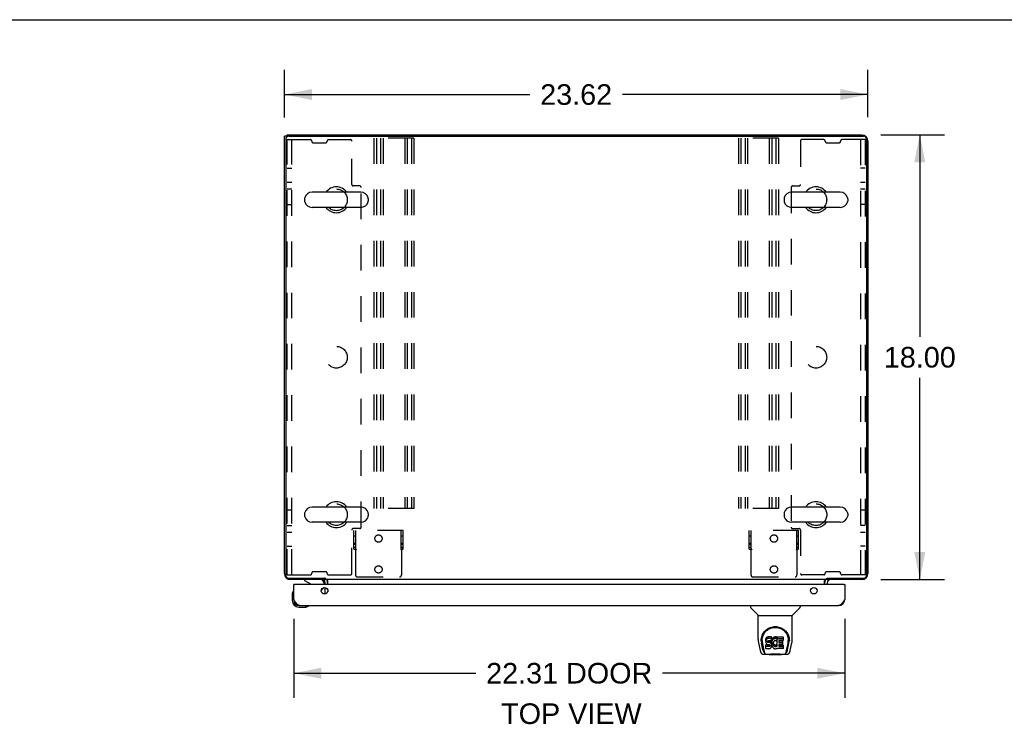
# Model space of a CAD drawing. Header units: inches. Extents: x 0 to 189, y 0 to 122.
# Tile 38 of 44: x 56 to 96, y 94 to 122. Entities that reach past the tile are written whole.
import ezdxf

# ---------------------------------------------------------------- set-up
doc = ezdxf.new("R2010")
doc.units = ezdxf.units.IN
doc.header["$LTSCALE"] = 10.388889
doc.header["$MEASUREMENT"] = 0
doc.linetypes.add('HIDDEN', pattern=[0.2, 0.1, -0.1])
doc.layers.get('0').update_dxf_attribs({"linetype": 'CONTINUOUS'})
for name, color, linetype in [('00-2PC_BODY', 7, 'CONTINUOUS'), ('DEFAULT_2', 8, 'HIDDEN'), ('DIMENSIONS', 7, 'CONTINUOUS')]:
    doc.layers.add(name, color=color, linetype=linetype)
doc.styles.get("Standard").update_dxf_attribs({"font": 'arial.ttf'})
doc.dimstyles.new('DIMSTYLE_1', dxfattribs={"dimtxt": 0.833333, "dimasz": 1.111111, "dimexe": 0.09, "dimexo": 0.07, "dimgap": 0.0375, "dimtad": 0, "dimtih": 1, "dimtoh": 1, "dimzin": 4, "dimdsep": 46, "dimtxsty": 'Standard', "dimblk": '_FILLED', "dimblk1": '_FILLED', "dimblk2": '_FILLED', "dimcen": 0.09, "dimazin": 1, "dimtfac": 1, "dimtdec": 3, "dimtofl": 0, "dimtmove": 0, "dimatfit": 3, "dimldrblk": '_FILLED', "dimfxl": 0, "dimtolj": 1, "dimtzin": 4, "dimarcsym": 0})

# ---------------------------------------------------------------- blocks, each defined once
blk = doc.blocks.new('_FILLED')
at = {"color": 0, "linetype": 'ByBlock'}
blk.add_solid([(0, 0), (-1, 0.2), (-1, -0.2)], dxfattribs=at)
blk = doc.blocks.new('*D1')
at = {"layer": 'DIMENSIONS', "color": 2, "linetype": 'Continuous'}
for p, q in [((67.161, 118.264), (67.161, 120.191)), ((90.783, 118.279), (90.783, 120.191)), ((67.161, 119.191), (77.099, 119.191)), ((90.783, 119.191), (80.845, 119.191))]:
    blk.add_line(p, q, dxfattribs=at)
at = {"layer": 'DIMENSIONS', "color": 2, "linetype": 'Continuous', "xscale": 1.1111111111, "yscale": 1.1111111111, "zscale": 1.1111111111, "rotation": 180}
blk.add_blockref('_FILLED', (67.161, 119.191), dxfattribs=at)
at = {"layer": 'DIMENSIONS', "color": 2, "linetype": 'Continuous', "xscale": 1.1111111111, "yscale": 1.1111111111, "zscale": 1.1111111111}
blk.add_blockref('_FILLED', (90.783, 119.191), dxfattribs=at)
at = {"layer": 'DIMENSIONS', "color": 2, "linetype": 'Continuous', "insert": (78.972, 119.608), "char_height": 0.8333, "width": 2.91202, "attachment_point": 2, "line_spacing_factor": 0.9}
blk.add_mtext('23.62', dxfattribs=at)
blk = doc.blocks.new('*D6')
at = {"layer": '00-2PC_BODY', "color": 2, "linetype": 'Continuous'}
for p, q in [((91.314, 117.553), (93.886, 117.553)), ((92.886, 117.553), (92.886, 109.386)), ((92.886, 99.553), (92.886, 107.719)), ((91.314, 99.553), (93.886, 99.553))]:
    blk.add_line(p, q, dxfattribs=at)
at = {"layer": '00-2PC_BODY', "color": 2, "linetype": 'Continuous', "xscale": 1.1111111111, "yscale": 1.1111111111, "zscale": 1.1111111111}
for p, rotation in [((92.886, 117.553), 90), ((92.886, 99.553), 270)]:
    blk.add_blockref('_FILLED', p, dxfattribs=dict(at, rotation=rotation))
at = {"layer": '00-2PC_BODY', "color": 2, "linetype": 'Continuous', "insert": (92.886, 108.969), "char_height": 0.8333, "width": 2.91202, "attachment_point": 2, "line_spacing_factor": 0.9}
blk.add_mtext('18.00', dxfattribs=at)
blk = doc.blocks.new('*D23')
at = {"layer": 'DIMENSIONS', "color": 2, "linetype": 'Continuous'}
for p, q in [((67.536, 97.963), (67.536, 94.757)), ((89.845, 97.963), (89.845, 94.757)), ((67.536, 95.757), (74.913, 95.757)), ((89.845, 95.757), (82.469, 95.757))]:
    blk.add_line(p, q, dxfattribs=at)
at = {"layer": 'DIMENSIONS', "color": 2, "linetype": 'Continuous', "xscale": 1.1111111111, "yscale": 1.1111111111, "zscale": 1.1111111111, "rotation": 180}
blk.add_blockref('_FILLED', (67.536, 95.757), dxfattribs=at)
at = {"layer": 'DIMENSIONS', "color": 2, "linetype": 'Continuous', "xscale": 1.1111111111, "yscale": 1.1111111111, "zscale": 1.1111111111}
blk.add_blockref('_FILLED', (89.845, 95.757), dxfattribs=at)
at = {"layer": 'DIMENSIONS', "color": 2, "linetype": 'Continuous', "insert": (78.691, 96.174), "char_height": 0.8333, "width": 6.72243, "attachment_point": 2, "line_spacing_factor": 0.9}
blk.add_mtext('22.31 DOOR', dxfattribs=at)

msp = doc.modelspace()

# ---------------------------------------------------------------- linework, layer by layer
at = {"color": 7, "linetype": 'Continuous'}
for p, q in [((0, 122.222), (188.889, 122.222)), ((67.265, 117.501), (67.161, 117.501)), ((67.265, 117.48), (67.265, 117.553)), ((70.252, 115.234), (68.277, 115.234)), ((89.666, 115.234), (87.691, 115.234)), ((67.977, 114.971), (67.977, 114.884)), ((70.552, 114.971), (70.552, 114.884)), ((87.391, 114.971), (87.391, 114.884)), ((89.966, 114.971), (89.966, 114.884)), ((70.252, 114.622), (68.277, 114.622)), ((89.666, 114.622), (87.691, 114.622)), ((70.252, 102.484), (68.277, 102.484)), ((89.666, 102.484), (87.691, 102.484)), ((67.977, 102.221), (67.977, 102.134)), ((70.552, 102.221), (70.552, 102.134)), ((87.391, 102.221), (87.391, 102.134)), ((89.966, 102.221), (89.966, 102.134)), ((70.252, 101.872), (68.277, 101.872)), ((89.666, 101.872), (87.691, 101.872)), ((67.556, 99.349), (67.536, 99.349)), ((67.978, 99.553), (67.978, 99.514)), ((67.978, 99.514), (68.216, 99.376)), ((68.765, 99.349), (68.765, 99.396)), ((68.802, 99.552), (68.768, 99.517)), ((68.807, 99.598), (68.807, 99.553)), ((68.836, 99.587), (68.807, 99.557)), ((89.107, 99.587), (89.137, 99.557)), ((89.137, 99.598), (89.137, 99.553)), ((89.142, 99.552), (89.176, 99.517)), ((89.179, 99.513), (89.179, 99.513)), ((89.825, 99.349), (89.845, 99.349)), ((67.476, 98.954), (67.476, 98.698)), ((67.523, 99.09), (67.523, 99.089)), ((68.655, 99.122), (68.736, 99.202)), ((67.536, 98.741), (67.536, 98.698)), ((67.739, 98.495), (67.782, 98.495)), ((68.124, 98.48), (68.128, 98.481)), ((68.128, 98.481), (68.129, 98.481)), ((86.029, 98.495), (86.029, 98.432)), ((88.037, 98.495), (88.037, 98.432)), ((67.739, 98.435), (67.995, 98.435)), ((68.033, 98.438), (67.995, 98.435)), ((86.338, 98.107), (86.04, 98.404)), ((86.344, 98.101), (87.722, 98.101)), ((86.344, 97.129), (86.344, 98.101)), ((87.722, 97.13), (87.722, 98.101)), ((87.728, 98.107), (88.025, 98.404)), ((86.359, 96.986), (86.424, 96.681)), ((86.469, 97.16), (86.468, 97.097)), ((86.531, 96.709), (86.478, 96.979)), ((86.506, 97.087), (86.506, 97.064)), ((86.515, 96.966), (86.572, 96.673)), ((86.649, 97.133), (86.647, 97.109)), ((86.647, 97.042), (86.647, 97.109)), ((86.649, 97.066), (86.647, 97.042)), ((86.647, 97.042), (86.648, 97.018)), ((86.648, 97.018), (86.652, 96.995)), ((86.654, 97.156), (86.649, 97.133)), ((86.649, 97.066), (86.649, 97.133)), ((86.654, 97.089), (86.649, 97.066)), ((86.649, 96.756), (86.649, 96.898)), ((86.652, 96.995), (86.66, 96.973)), ((86.663, 97.179), (86.654, 97.156)), ((86.654, 97.089), (86.654, 97.156)), ((86.663, 97.112), (86.654, 97.089)), ((86.713, 96.903), (86.654, 96.903)), ((86.654, 96.836), (86.654, 96.903)), ((86.66, 96.973), (86.673, 96.952)), ((86.677, 97.198), (86.663, 97.179)), ((86.663, 97.112), (86.663, 97.179)), ((86.677, 97.131), (86.663, 97.112)), ((86.673, 96.952), (86.689, 96.935)), ((86.685, 97.206), (86.677, 97.198)), ((86.677, 97.131), (86.677, 97.198)), ((86.685, 97.139), (86.677, 97.131)), ((86.695, 97.213), (86.685, 97.206)), ((86.685, 97.139), (86.685, 97.206)), ((86.695, 97.146), (86.685, 97.139)), ((86.689, 96.935), (86.709, 96.922)), ((86.716, 97.222), (86.695, 97.213)), ((86.695, 97.146), (86.695, 97.213)), ((86.716, 97.156), (86.695, 97.146)), ((86.709, 96.922), (86.72, 96.918)), ((86.774, 96.903), (86.713, 96.903)), ((86.713, 96.836), (86.713, 96.903)), ((86.74, 97.23), (86.716, 97.222)), ((86.716, 97.156), (86.716, 97.222)), ((86.74, 97.163), (86.716, 97.156)), ((86.718, 97.03), (86.719, 97.046)), ((86.719, 97.023), (86.718, 97.03)), ((86.719, 97.046), (86.721, 97.061)), ((86.719, 97.023), (86.719, 97.046)), ((86.721, 97.016), (86.719, 97.023)), ((86.72, 96.918), (86.732, 96.916)), ((86.721, 97.061), (86.724, 97.067)), ((86.721, 97.016), (86.721, 97.061)), ((86.725, 97.01), (86.721, 97.016)), ((86.724, 97.067), (86.729, 97.072)), ((86.725, 97.01), (86.725, 97.069)), ((86.732, 97.005), (86.725, 97.01)), ((86.729, 97.072), (86.744, 97.077)), ((86.732, 97.072), (86.731, 97.073)), ((86.746, 97.068), (86.732, 97.072)), ((86.732, 97.005), (86.732, 97.072)), ((86.746, 97.001), (86.732, 97.005)), ((86.732, 96.916), (86.779, 96.915)), ((86.879, 97.23), (86.74, 97.23)), ((86.74, 97.163), (86.74, 97.23)), ((86.879, 97.163), (86.74, 97.163)), ((86.744, 97.077), (86.759, 97.078)), ((86.77, 97.069), (86.746, 97.068)), ((86.746, 97.001), (86.746, 97.068)), ((86.77, 97.002), (86.746, 97.001)), ((86.759, 97.078), (86.872, 97.078)), ((86.794, 97.068), (86.77, 97.069)), ((86.77, 97.002), (86.77, 97.069)), ((86.794, 97.001), (86.77, 97.002)), ((86.789, 96.905), (86.774, 96.903)), ((86.774, 96.837), (86.774, 96.903)), ((86.779, 96.915), (86.787, 96.915)), ((86.787, 96.915), (86.794, 96.912)), ((86.795, 96.908), (86.789, 96.905)), ((86.789, 96.838), (86.789, 96.905)), ((86.817, 97.063), (86.794, 97.068)), ((86.794, 97.001), (86.794, 97.068)), ((86.817, 96.996), (86.794, 97.001)), ((86.794, 96.912), (86.8, 96.908)), ((86.797, 96.91), (86.795, 96.908)), ((86.795, 96.841), (86.795, 96.908)), ((86.8, 96.908), (86.805, 96.902)), ((86.801, 96.846), (86.801, 96.906)), ((86.805, 96.902), (86.811, 96.888)), ((86.81, 96.858), (86.81, 96.89)), ((86.811, 96.888), (86.814, 96.873)), ((86.828, 97.058), (86.817, 97.063)), ((86.817, 96.996), (86.817, 97.063)), ((86.828, 96.991), (86.817, 96.996)), ((86.838, 97.051), (86.828, 97.058)), ((86.828, 96.991), (86.828, 97.058)), ((86.838, 96.984), (86.828, 96.991)), ((86.855, 97.034), (86.838, 97.051)), ((86.838, 96.984), (86.838, 97.051)), ((86.855, 96.967), (86.838, 96.984)), ((86.868, 97.014), (86.855, 97.034)), ((86.855, 96.967), (86.855, 97.034)), ((86.868, 96.947), (86.855, 96.967)), ((86.878, 96.992), (86.868, 97.014)), ((86.868, 96.947), (86.868, 97.014)), ((86.878, 96.925), (86.868, 96.947)), ((86.872, 97.078), (86.877, 97.078)), ((86.877, 97.078), (86.879, 97.084)), ((86.879, 96.988), (86.878, 96.992)), ((86.878, 96.925), (86.878, 96.992)), ((86.884, 96.902), (86.878, 96.925)), ((86.881, 97.187), (86.879, 97.23)), ((86.879, 97.163), (86.879, 97.23)), ((86.881, 97.12), (86.879, 97.163)), ((86.879, 97.084), (86.88, 97.096)), ((86.884, 97.066), (86.879, 97.021)), ((86.879, 96.955), (86.879, 97.021)), ((86.884, 96.999), (86.879, 96.955)), ((86.879, 96.955), (86.88, 96.932)), ((86.88, 97.096), (86.881, 97.12)), ((86.88, 96.932), (86.883, 96.91)), ((86.881, 97.12), (86.881, 97.187)), ((86.883, 96.91), (86.888, 96.888)), ((86.888, 97.088), (86.884, 97.066)), ((86.884, 96.999), (86.884, 97.066)), ((86.888, 97.021), (86.884, 96.999)), ((86.884, 96.902), (86.884, 96.905)), ((86.887, 96.878), (86.884, 96.902)), ((86.887, 96.878), (86.887, 96.893)), ((86.894, 97.109), (86.888, 97.088)), ((86.888, 97.021), (86.888, 97.088)), ((86.894, 97.042), (86.888, 97.021)), ((86.888, 96.888), (86.895, 96.867)), ((86.902, 97.13), (86.894, 97.109)), ((86.894, 97.042), (86.894, 97.109)), ((86.902, 97.063), (86.894, 97.042)), ((86.913, 97.149), (86.902, 97.13)), ((86.902, 97.063), (86.902, 97.13)), ((86.913, 97.082), (86.902, 97.063)), ((86.926, 97.167), (86.913, 97.149)), ((86.913, 97.082), (86.913, 97.149)), ((86.926, 97.101), (86.913, 97.082)), ((86.941, 97.184), (86.926, 97.167)), ((86.926, 97.101), (86.926, 97.167)), ((86.941, 97.117), (86.926, 97.101)), ((86.957, 97.199), (86.941, 97.184)), ((86.941, 97.117), (86.941, 97.184)), ((86.957, 97.133), (86.941, 97.117)), ((86.949, 96.97), (86.948, 96.943)), ((86.948, 96.943), (86.95, 96.93)), ((86.952, 96.997), (86.949, 96.97)), ((86.95, 96.93), (86.95, 96.975)), ((86.95, 96.93), (86.953, 96.917)), ((86.951, 96.99), (86.953, 96.984)), ((86.956, 97.01), (86.952, 96.997)), ((86.953, 96.984), (86.963, 96.959)), ((86.953, 96.917), (86.953, 96.984)), ((86.953, 96.917), (86.963, 96.892)), ((86.962, 97.022), (86.956, 97.01)), ((86.975, 97.212), (86.957, 97.199)), ((86.957, 97.133), (86.957, 97.199)), ((86.975, 97.146), (86.957, 97.133)), ((86.976, 97.045), (86.962, 97.022)), ((86.963, 96.959), (86.976, 96.936)), ((86.963, 96.892), (86.963, 96.959)), ((86.963, 96.892), (86.976, 96.869)), ((86.996, 97.221), (86.975, 97.212)), ((86.975, 97.146), (86.975, 97.212)), ((86.996, 97.154), (86.975, 97.146)), ((86.984, 97.055), (86.976, 97.045)), ((86.976, 96.936), (86.985, 96.926)), ((86.976, 96.869), (86.976, 96.936)), ((86.995, 97.063), (86.984, 97.055)), ((86.985, 96.926), (86.995, 96.917)), ((86.985, 96.859), (86.985, 96.926)), ((87.02, 97.073), (86.995, 97.063)), ((86.995, 96.917), (87.006, 96.91)), ((86.995, 96.85), (86.995, 96.917)), ((87.017, 97.226), (86.996, 97.221)), ((86.996, 97.154), (86.996, 97.221)), ((87.017, 97.159), (86.996, 97.154)), ((87.006, 96.91), (87.019, 96.905)), ((87.006, 96.843), (87.006, 96.91)), ((87.04, 97.228), (87.017, 97.226)), ((87.017, 97.159), (87.017, 97.226)), ((87.04, 97.162), (87.017, 97.159)), ((87.019, 96.905), (87.032, 96.903)), ((87.019, 96.838), (87.019, 96.905)), ((87.033, 97.076), (87.02, 97.073)), ((87.032, 96.903), (87.045, 96.902)), ((87.032, 96.836), (87.032, 96.903)), ((87.046, 97.076), (87.033, 97.076)), ((87.04, 97.228), (87.062, 97.228)), ((87.04, 97.162), (87.04, 97.228)), ((87.062, 97.161), (87.04, 97.162)), ((87.045, 96.902), (87.058, 96.904)), ((87.045, 96.835), (87.045, 96.902)), ((87.059, 97.073), (87.046, 97.076)), ((87.058, 96.904), (87.071, 96.908)), ((87.058, 96.837), (87.058, 96.904)), ((87.072, 97.068), (87.059, 97.073)), ((87.073, 97.226), (87.062, 97.228)), ((87.062, 97.161), (87.062, 97.228)), ((87.073, 97.159), (87.062, 97.161)), ((87.071, 96.908), (87.083, 96.914)), ((87.071, 96.841), (87.071, 96.908)), ((87.084, 97.223), (87.073, 97.226)), ((87.073, 97.159), (87.073, 97.226)), ((87.084, 97.156), (87.073, 97.159)), ((87.104, 97.139), (87.078, 97.071)), ((87.083, 96.914), (87.094, 96.921)), ((87.083, 96.847), (87.083, 96.914)), ((87.102, 97.211), (87.084, 97.223)), ((87.084, 97.156), (87.084, 97.223)), ((87.102, 97.144), (87.084, 97.156)), ((87.094, 96.921), (87.094, 96.854)), ((87.101, 96.92), (87.113, 96.903)), ((87.102, 97.211), (87.102, 97.144)), ((87.104, 97.207), (87.104, 97.14)), ((87.113, 97.228), (87.349, 97.228)), ((87.113, 96.836), (87.113, 97.228)), ((87.113, 97.161), (87.349, 97.161)), ((87.183, 97.073), (87.183, 97.006)), ((87.184, 96.915), (87.184, 96.837)), ((87.349, 97.078), (87.187, 97.078)), ((87.187, 97.068), (87.319, 97.068)), ((87.187, 97.001), (87.319, 97.001)), ((87.319, 96.919), (87.189, 96.919)), ((87.189, 96.899), (87.35, 96.899)), ((87.323, 97.064), (87.323, 96.924)), ((87.354, 97.223), (87.354, 97.082)), ((87.355, 96.895), (87.355, 96.756)), ((87.493, 96.673), (87.55, 96.963)), ((87.535, 96.709), (87.587, 96.979)), ((87.55, 96.963), (87.551, 96.967)), ((87.597, 97.16), (87.598, 97.097)), ((87.604, 97.087), (87.604, 97.087)), ((87.604, 97.074), (87.604, 97.075)), ((87.642, 96.681), (87.707, 96.986)), ((86.424, 96.681), (86.424, 96.681)), ((86.548, 96.526), (86.775, 96.526)), ((86.59, 96.605), (86.583, 96.605)), ((86.589, 96.609), (86.592, 96.599)), ((86.592, 96.599), (86.592, 96.599)), ((86.635, 96.526), (86.629, 96.526)), ((86.635, 96.526), (86.633, 96.526)), ((86.713, 96.836), (86.654, 96.836)), ((86.654, 96.752), (86.798, 96.752)), ((86.774, 96.837), (86.713, 96.836)), ((86.749, 96.526), (86.77, 96.527)), ((86.749, 96.526), (86.772, 96.527)), ((86.789, 96.838), (86.774, 96.837)), ((86.795, 96.507), (86.774, 96.527)), ((86.795, 96.841), (86.789, 96.838)), ((86.801, 96.846), (86.795, 96.841)), ((87.271, 96.507), (86.795, 96.507)), ((86.798, 96.752), (86.81, 96.753)), ((86.81, 96.858), (86.801, 96.846)), ((86.813, 96.865), (86.81, 96.858)), ((86.81, 96.753), (86.821, 96.757)), ((86.813, 96.865), (86.813, 96.878)), ((86.814, 96.873), (86.813, 96.865)), ((86.821, 96.757), (86.841, 96.771)), ((86.841, 96.771), (86.858, 96.788)), ((86.858, 96.788), (86.865, 96.798)), ((86.865, 96.798), (86.87, 96.809)), ((86.87, 96.809), (86.879, 96.831)), ((86.879, 96.831), (86.885, 96.854)), ((86.885, 96.854), (86.887, 96.878)), ((86.895, 96.867), (86.916, 96.828)), ((86.916, 96.828), (86.929, 96.81)), ((86.929, 96.81), (86.943, 96.793)), ((86.943, 96.793), (86.96, 96.778)), ((86.96, 96.778), (86.977, 96.764)), ((86.976, 96.869), (86.985, 96.859)), ((86.977, 96.764), (86.987, 96.759)), ((86.985, 96.859), (86.995, 96.85)), ((86.987, 96.759), (86.998, 96.755)), ((86.995, 96.85), (87.006, 96.843)), ((86.998, 96.755), (87.019, 96.75)), ((87.006, 96.843), (87.019, 96.838)), ((87.019, 96.838), (87.032, 96.836)), ((87.019, 96.75), (87.041, 96.747)), ((87.032, 96.836), (87.045, 96.835)), ((87.041, 96.747), (87.064, 96.75)), ((87.045, 96.835), (87.058, 96.837)), ((87.058, 96.837), (87.071, 96.841)), ((87.064, 96.75), (87.085, 96.757)), ((87.071, 96.841), (87.083, 96.847)), ((87.083, 96.847), (87.094, 96.854)), ((87.085, 96.757), (87.104, 96.769)), ((87.101, 96.853), (87.113, 96.836)), ((87.115, 96.769), (87.104, 96.769)), ((87.104, 96.769), (87.104, 96.769)), ((87.115, 96.756), (87.115, 96.769)), ((87.35, 96.752), (87.119, 96.752)), ((87.189, 96.833), (87.35, 96.833)), ((87.271, 96.507), (87.292, 96.527)), ((87.291, 96.526), (87.518, 96.526)), ((87.432, 96.526), (87.431, 96.526)), ((87.474, 96.599), (87.477, 96.609)), ((87.474, 96.599), (87.474, 96.599)), ((87.483, 96.605), (87.476, 96.605))]:
    msp.add_line(p, q, dxfattribs=at)
at = {"color": 3, "linetype": 'Continuous'}
for p, q in [((67.161, 99.799), (67.161, 117.501)), ((67.213, 117.381), (67.213, 99.725)), ((67.265, 117.553), (90.536, 117.553)), ((67.333, 117.501), (90.611, 117.501)), ((90.731, 117.381), (90.731, 99.725)), ((90.783, 117.306), (90.783, 99.799)), ((67.333, 99.605), (68.788, 99.605)), ((68.807, 99.553), (67.407, 99.553)), ((67.536, 98.741), (67.536, 99.349)), ((89.825, 99.349), (67.556, 99.349)), ((68.765, 99.513), (68.766, 99.514)), ((68.766, 99.515), (68.771, 99.522)), ((68.766, 99.514), (68.766, 99.515)), ((68.771, 99.522), (68.772, 99.523)), ((68.807, 99.349), (68.807, 99.41)), ((68.838, 99.553), (68.838, 99.585)), ((89.106, 99.553), (68.838, 99.553)), ((68.911, 99.349), (68.911, 99.512)), ((89.033, 99.349), (89.033, 99.512)), ((89.106, 99.553), (89.106, 99.585)), ((90.536, 99.553), (89.137, 99.553)), ((89.137, 99.41), (89.137, 99.349)), ((89.156, 99.605), (90.611, 99.605)), ((89.173, 99.522), (89.171, 99.523)), ((89.177, 99.515), (89.173, 99.522)), ((89.178, 99.514), (89.177, 99.515)), ((89.179, 99.513), (89.178, 99.514)), ((89.845, 99.349), (89.845, 98.741)), ((68.807, 98.967), (68.807, 99.23)), ((68.911, 99.144), (68.911, 99.054)), ((67.782, 98.495), (89.599, 98.495))]:
    msp.add_line(p, q, dxfattribs=at)
for points in [[(68.764, 99.512), (68.764, 99.512), (68.764, 99.513), (68.765, 99.513), (68.765, 99.513)], [(68.772, 99.523), (68.774, 99.525), (68.776, 99.528), (68.777, 99.53), (68.779, 99.532)], [(68.779, 99.532), (68.781, 99.535), (68.783, 99.537), (68.786, 99.539), (68.788, 99.542), (68.79, 99.544), (68.793, 99.546), (68.795, 99.548), (68.797, 99.549), (68.8, 99.551), (68.802, 99.552), (68.804, 99.552), (68.805, 99.553), (68.807, 99.553)], [(68.82, 99.596), (68.819, 99.596), (68.818, 99.597), (68.817, 99.597), (68.816, 99.597), (68.815, 99.597), (68.814, 99.597), (68.812, 99.597), (68.811, 99.598), (68.809, 99.598), (68.807, 99.598), (68.806, 99.599), (68.804, 99.599), (68.802, 99.6), (68.801, 99.6), (68.799, 99.601), (68.797, 99.601), (68.795, 99.602), (68.793, 99.603), (68.79, 99.604), (68.788, 99.605)], [(68.838, 99.585), (68.837, 99.586), (68.836, 99.588), (68.834, 99.589), (68.833, 99.59), (68.832, 99.592), (68.831, 99.593), (68.83, 99.593), (68.829, 99.594), (68.828, 99.595), (68.827, 99.595), (68.826, 99.596), (68.825, 99.596), (68.825, 99.596), (68.824, 99.596), (68.823, 99.596), (68.822, 99.596), (68.82, 99.596)], [(68.885, 99.538), (68.884, 99.54), (68.883, 99.542), (68.882, 99.543), (68.881, 99.545), (68.88, 99.547), (68.879, 99.548), (68.877, 99.55), (68.876, 99.551), (68.875, 99.552), (68.874, 99.552), (68.872, 99.553), (68.871, 99.553), (68.87, 99.553)], [(68.911, 99.512), (68.909, 99.512), (68.908, 99.512), (68.906, 99.513), (68.905, 99.513), (68.903, 99.514), (68.902, 99.514), (68.901, 99.515), (68.9, 99.516), (68.898, 99.517), (68.897, 99.518), (68.896, 99.519), (68.895, 99.521), (68.893, 99.522), (68.892, 99.524), (68.891, 99.526), (68.89, 99.527), (68.889, 99.529), (68.888, 99.531), (68.887, 99.533), (68.885, 99.538)], [(89.033, 99.512), (89.035, 99.512), (89.036, 99.512), (89.038, 99.513), (89.039, 99.513), (89.04, 99.514), (89.042, 99.514), (89.043, 99.515), (89.044, 99.516), (89.045, 99.517), (89.047, 99.518), (89.048, 99.519), (89.049, 99.521), (89.05, 99.522), (89.052, 99.524), (89.053, 99.526), (89.054, 99.527), (89.055, 99.529), (89.056, 99.531), (89.057, 99.533)], [(89.057, 99.533), (89.059, 99.538), (89.06, 99.54), (89.061, 99.542), (89.062, 99.543), (89.063, 99.545), (89.064, 99.547), (89.065, 99.548), (89.066, 99.55), (89.068, 99.551), (89.069, 99.552), (89.07, 99.552), (89.071, 99.553), (89.073, 99.553), (89.074, 99.553)], [(89.106, 99.585), (89.107, 99.586), (89.108, 99.588), (89.109, 99.589), (89.111, 99.59), (89.112, 99.592), (89.113, 99.593), (89.114, 99.593), (89.115, 99.594), (89.116, 99.595), (89.117, 99.595), (89.118, 99.596), (89.118, 99.596), (89.119, 99.596), (89.12, 99.596), (89.121, 99.596), (89.122, 99.596)], [(89.122, 99.596), (89.124, 99.596), (89.124, 99.596), (89.125, 99.597), (89.126, 99.597), (89.128, 99.597), (89.129, 99.597), (89.13, 99.597), (89.132, 99.597), (89.133, 99.598), (89.135, 99.598), (89.136, 99.598), (89.138, 99.599), (89.14, 99.599), (89.141, 99.6), (89.143, 99.6), (89.145, 99.601), (89.147, 99.601), (89.149, 99.602), (89.151, 99.603), (89.153, 99.604), (89.156, 99.605)], [(89.165, 99.532), (89.163, 99.535), (89.16, 99.537), (89.158, 99.539), (89.156, 99.542), (89.154, 99.544), (89.151, 99.546), (89.149, 99.548), (89.146, 99.549), (89.144, 99.551), (89.142, 99.552), (89.14, 99.552), (89.138, 99.553), (89.137, 99.553)], [(89.171, 99.523), (89.17, 99.525), (89.168, 99.528), (89.166, 99.53), (89.165, 99.532)], [(89.18, 99.512), (89.18, 99.512), (89.18, 99.513), (89.179, 99.513), (89.179, 99.513)], [(67.782, 98.495), (67.772, 98.495), (67.762, 98.497), (67.752, 98.499), (67.741, 98.503), (67.731, 98.508), (67.721, 98.514), (67.711, 98.52), (67.7, 98.528), (67.69, 98.536), (67.68, 98.546), (67.669, 98.556), (67.659, 98.567), (67.649, 98.579), (67.639, 98.591), (67.628, 98.604), (67.618, 98.618), (67.608, 98.632), (67.598, 98.647), (67.587, 98.662), (67.577, 98.677), (67.567, 98.693), (67.556, 98.709), (67.546, 98.725), (67.536, 98.741)], [(89.845, 98.741), (89.835, 98.725), (89.825, 98.709), (89.815, 98.693), (89.804, 98.677), (89.794, 98.662), (89.784, 98.647), (89.774, 98.632), (89.763, 98.618), (89.753, 98.604), (89.743, 98.591), (89.732, 98.579), (89.722, 98.567), (89.712, 98.556), (89.702, 98.546), (89.691, 98.536), (89.681, 98.528), (89.671, 98.52), (89.661, 98.514), (89.65, 98.508), (89.64, 98.503), (89.63, 98.499), (89.619, 98.497), (89.609, 98.495), (89.599, 98.495)]]:
    msp.add_lwpolyline(points, dxfattribs=at)
at = {"color": 7, "linetype": 'Continuous'}
for points in [[(67.523, 99.089), (67.522, 99.088), (67.522, 99.087), (67.521, 99.083)], [(68.129, 98.481), (68.131, 98.481), (68.131, 98.481)], [(86.462, 97.087), (86.465, 97.13), (86.472, 97.182), (86.484, 97.231), (86.499, 97.277), (86.518, 97.32), (86.539, 97.361), (86.564, 97.399), (86.591, 97.435), (86.62, 97.469), (86.652, 97.499), (86.687, 97.528), (86.723, 97.554), (86.762, 97.577), (86.803, 97.597), (86.846, 97.614), (86.891, 97.627), (86.937, 97.637), (86.984, 97.643), (87.031, 97.645), (87.078, 97.643), (87.125, 97.637), (87.171, 97.628), (87.216, 97.615), (87.259, 97.598), (87.3, 97.579), (87.339, 97.556), (87.376, 97.53), (87.41, 97.502), (87.443, 97.471), (87.473, 97.438), (87.5, 97.403), (87.524, 97.364), (87.546, 97.324), (87.565, 97.281), (87.581, 97.235), (87.593, 97.186), (87.601, 97.135), (87.604, 97.087)], [(86.506, 97.087), (86.506, 97.107), (86.508, 97.132), (86.51, 97.156), (86.514, 97.18), (86.519, 97.203), (86.525, 97.226), (86.531, 97.249), (86.539, 97.271), (86.548, 97.293), (86.557, 97.314), (86.567, 97.334), (86.578, 97.354), (86.59, 97.372), (86.602, 97.39), (86.615, 97.408), (86.628, 97.424), (86.641, 97.44), (86.656, 97.455), (86.67, 97.469), (86.685, 97.483), (86.7, 97.495), (86.715, 97.507), (86.73, 97.519), (86.746, 97.529), (86.762, 97.539), (86.777, 97.548), (86.793, 97.557)], [(86.793, 97.557), (86.809, 97.564), (86.825, 97.572), (86.841, 97.578), (86.857, 97.584), (86.873, 97.589), (86.889, 97.594), (86.905, 97.598), (86.921, 97.602), (86.937, 97.605), (86.953, 97.608), (86.968, 97.61), (86.984, 97.612), (87, 97.613), (87.016, 97.614), (87.032, 97.614), (87.048, 97.614), (87.064, 97.613), (87.08, 97.612), (87.096, 97.61), (87.112, 97.608), (87.128, 97.606), (87.144, 97.602), (87.16, 97.599), (87.176, 97.595), (87.192, 97.59), (87.208, 97.584), (87.224, 97.578), (87.24, 97.572), (87.256, 97.565)], [(87.256, 97.565), (87.272, 97.557), (87.288, 97.549), (87.303, 97.539), (87.319, 97.53), (87.335, 97.519), (87.35, 97.508), (87.365, 97.496), (87.38, 97.483), (87.395, 97.47), (87.41, 97.456), (87.424, 97.441), (87.438, 97.425), (87.451, 97.408), (87.464, 97.391), (87.476, 97.373), (87.487, 97.354), (87.498, 97.334), (87.509, 97.314), (87.518, 97.293), (87.527, 97.271), (87.534, 97.249), (87.541, 97.227), (87.547, 97.203), (87.552, 97.18), (87.555, 97.156), (87.558, 97.132), (87.559, 97.108), (87.56, 97.087)], [(86.344, 97.129), (86.344, 97.102), (86.347, 97.06), (86.353, 97.018), (86.359, 96.986)], [(86.462, 97.074), (86.462, 97.079), (86.462, 97.087)], [(86.506, 97.064), (86.506, 97.048), (86.508, 97.02), (86.511, 96.991), (86.515, 96.966)], [(86.654, 96.903), (86.653, 96.903), (86.653, 96.902), (86.652, 96.902), (86.652, 96.902), (86.652, 96.902), (86.651, 96.902), (86.651, 96.901), (86.65, 96.901), (86.65, 96.901), (86.65, 96.9), (86.65, 96.9), (86.649, 96.899), (86.649, 96.899), (86.649, 96.898)], [(87.551, 96.967), (87.551, 96.97), (87.552, 96.973), (87.552, 96.976), (87.553, 96.979), (87.553, 96.982), (87.554, 96.986), (87.554, 96.989), (87.555, 96.993), (87.555, 96.996), (87.556, 97), (87.556, 97.004), (87.557, 97.007), (87.557, 97.011), (87.558, 97.015), (87.558, 97.02), (87.558, 97.024), (87.559, 97.028), (87.559, 97.033), (87.559, 97.037), (87.559, 97.042), (87.56, 97.047), (87.56, 97.052), (87.56, 97.057), (87.56, 97.062), (87.56, 97.087)], [(87.604, 97.087), (87.604, 97.08), (87.604, 97.075)], [(87.707, 96.986), (87.713, 97.017), (87.718, 97.06), (87.721, 97.102), (87.722, 97.13)], [(86.424, 96.681), (86.427, 96.666), (86.433, 96.645), (86.439, 96.626), (86.445, 96.61), (86.452, 96.595), (86.459, 96.582), (86.467, 96.57), (86.477, 96.558), (86.488, 96.548), (86.5, 96.54), (86.514, 96.533), (86.529, 96.528), (86.544, 96.526), (86.548, 96.526)], [(86.572, 96.673), (86.575, 96.662), (86.578, 96.648), (86.581, 96.635), (86.585, 96.622), (86.589, 96.609)], [(86.592, 96.599), (86.597, 96.586), (86.604, 96.574), (86.61, 96.563), (86.617, 96.554), (86.624, 96.546), (86.632, 96.539), (86.641, 96.533), (86.651, 96.529), (86.661, 96.527), (86.669, 96.526)], [(86.654, 96.836), (86.653, 96.836), (86.653, 96.836), (86.652, 96.836), (86.652, 96.835), (86.652, 96.835), (86.651, 96.835), (86.651, 96.835), (86.65, 96.834), (86.65, 96.834), (86.65, 96.833), (86.65, 96.833), (86.649, 96.832), (86.649, 96.832), (86.649, 96.831)], [(86.77, 96.527), (86.792, 96.528), (86.815, 96.531), (86.84, 96.533), (86.866, 96.536), (86.893, 96.539), (86.92, 96.542), (86.948, 96.544), (86.977, 96.546), (87.006, 96.547), (87.036, 96.547), (87.065, 96.547), (87.094, 96.545), (87.122, 96.544), (87.15, 96.541), (87.177, 96.539), (87.203, 96.536), (87.228, 96.533), (87.252, 96.53), (87.275, 96.528)], [(86.772, 96.527), (86.798, 96.528), (86.826, 96.531), (86.854, 96.534), (86.883, 96.537), (86.912, 96.539), (86.941, 96.542), (86.971, 96.544), (87.002, 96.545), (87.032, 96.545), (87.063, 96.545), (87.093, 96.544), (87.124, 96.542), (87.153, 96.54), (87.183, 96.537), (87.211, 96.534), (87.24, 96.531), (87.267, 96.529)], [(87.267, 96.529), (87.294, 96.527), (87.316, 96.526)], [(87.275, 96.528), (87.296, 96.527), (87.316, 96.526)], [(87.397, 96.526), (87.405, 96.527), (87.415, 96.529), (87.425, 96.533), (87.434, 96.539), (87.442, 96.546), (87.449, 96.554), (87.456, 96.563), (87.462, 96.574), (87.468, 96.586), (87.474, 96.599)], [(87.477, 96.609), (87.481, 96.622), (87.485, 96.635), (87.488, 96.648), (87.491, 96.662), (87.493, 96.673)], [(87.518, 96.526), (87.532, 96.527), (87.546, 96.531), (87.558, 96.536), (87.57, 96.542), (87.58, 96.55), (87.59, 96.559), (87.598, 96.569), (87.605, 96.58), (87.612, 96.591), (87.618, 96.604), (87.624, 96.618), (87.629, 96.633), (87.634, 96.65), (87.639, 96.669), (87.642, 96.681)]]:
    msp.add_lwpolyline(points, dxfattribs=at)
at = {"color": 3, "linetype": 'Continuous'}
for centre in [(68.786, 99.099), (88.595, 99.099)]:
    msp.add_circle(centre, 0.133, dxfattribs=at)
for centre, radius, start, end in [((67.333, 117.381), 0.12, 90, 180), ((90.536, 117.306), 0.246, 0, 90), ((90.611, 117.381), 0.12, 0, 90), ((67.407, 99.799), 0.246, 180, 270), ((67.333, 99.725), 0.12, 180, 270), ((90.536, 99.799), 0.246, 270, 360), ((90.611, 99.725), 0.12, 270, 360), ((67.556, 99.329), 0.02, 90, 180), ((68.664, 99.41), 0.142, 0, 90), ((89.279, 99.41), 0.142, 90, 180), ((89.825, 99.329), 0.02, 0, 90), ((67.782, 98.741), 0.246, 180, 270), ((89.599, 98.741), 0.246, 270, 360)]:
    msp.add_arc(centre, radius, start, end, dxfattribs=at)
at = {"color": 7, "linetype": 'Continuous'}
for centre, radius, start, end in [((68.277, 114.928), 0.306, 90, 164.3697), ((69.265, 114.928), 0.523, 35.8102, 144.1898), ((70.252, 114.928), 0.306, 15.6303, 90), ((87.691, 114.928), 0.306, 90, 164.3697), ((88.679, 114.928), 0.523, 35.8102, 144.1898), ((89.666, 114.928), 0.306, 15.6303, 90), ((68.121, 114.971), 0.144, 164.3697, 180), ((68.121, 114.884), 0.144, 180, 195.6303), ((68.277, 114.928), 0.306, 195.6303, 270), ((70.252, 114.928), 0.306, 270, 344.3697), ((70.409, 114.971), 0.144, 0, 15.6303), ((70.409, 114.884), 0.144, 344.3697, 360), ((87.535, 114.971), 0.144, 164.3697, 180), ((87.535, 114.884), 0.144, 180, 195.6303), ((87.691, 114.928), 0.306, 195.6303, 270), ((89.666, 114.928), 0.306, 270, 344.3697), ((89.823, 114.971), 0.144, 0, 15.6303), ((89.823, 114.884), 0.144, 344.3697, 360), ((69.265, 114.928), 0.523, 215.8091, 324.1909), ((88.679, 114.928), 0.523, 215.8091, 324.1909), ((68.277, 102.178), 0.306, 90, 164.3697), ((69.265, 102.178), 0.523, 35.8102, 144.1898), ((70.252, 102.178), 0.306, 15.6303, 90), ((87.691, 102.178), 0.306, 90, 164.3697), ((88.679, 102.178), 0.523, 35.8102, 144.1898), ((89.666, 102.178), 0.306, 15.6303, 90), ((68.121, 102.221), 0.144, 164.3697, 180), ((68.121, 102.134), 0.144, 180, 195.6303), ((68.277, 102.178), 0.306, 195.6303, 270), ((70.252, 102.178), 0.306, 270, 344.3697), ((70.409, 102.221), 0.144, 0, 15.6303), ((70.409, 102.134), 0.144, 344.3697, 360), ((87.535, 102.221), 0.144, 164.3697, 180), ((87.535, 102.134), 0.144, 180, 195.6303), ((87.691, 102.178), 0.306, 195.6303, 270), ((89.666, 102.178), 0.306, 270, 344.3697), ((89.823, 102.221), 0.144, 0, 15.6303), ((89.823, 102.134), 0.144, 344.3697, 360), ((69.265, 102.178), 0.523, 215.8091, 324.1909), ((88.679, 102.178), 0.523, 215.8091, 324.1909), ((68.166, 99.289), 0.1, 36.5468, 59.908), ((68.608, 99.396), 0.157, 0, 90), ((68.664, 99.41), 0.246, 0, 35.3266), ((89.279, 99.41), 0.246, 144.6734, 180), ((67.726, 98.954), 0.25, 149.1101, 180), ((67.524, 99.075), 0.015, 96.3796, 149.1101), ((67.521, 99.075), 0.015, 0, 83.6204), ((68.665, 99.273), 0.1, 315, 332.9825), ((67.739, 98.698), 0.263, 180, 270), ((67.739, 98.698), 0.203, 180, 270), ((68.116, 98.48), 0.015, 6.3796, 90), ((68.116, 98.483), 0.015, 300.8899, 353.6204), ((67.995, 98.685), 0.25, 270, 300.8899), ((86.068, 98.432), 0.0394, 180, 225), ((86.352, 98.121), 0.0197, 225, 270), ((87.714, 98.121), 0.0197, 270, 315), ((87.997, 98.432), 0.0394, 315, 360)]:
    msp.add_arc(centre, radius, start, end, dxfattribs=at)
for centre, major_axis, ratio, start_param, end_param in [((87.033, 97.087), (0, 0.565), 0.999848, 1.129542, 1.76365), ((87.033, 97.087), (0, 0.565), 0.999848, 4.519536, 5.157611), ((87.074, 97.072), (0.00448, 0), 1, -1.986921, -0.366491), ((87.097, 96.918), (0.00448, 0), 1, 1.570796, 2.222579), ((87.097, 96.918), (0, 0.00448), 1, -0.975826, 0), ((87.1, 97.207), (0.00448, 0), 1, 0.003891, 0.905353), ((87.1, 97.14), (0, 0.00448), 1, 4.345898, 5.617742), ((87.187, 97.073), (0, 0.00448), 1, 0, 1.570796), ((87.187, 97.072), (0, 0.00448), 1, -4.712389, -3.141593), ((87.187, 97.006), (0, 0.00448), 1, -4.712389, -3.141593), ((87.189, 96.915), (0, 0.00448), 1, 0, 1.570796), ((87.189, 96.904), (0, 0.00448), 1, -4.712389, -3.141593), ((87.319, 97.064), (0.00448, 0), 1, 0, 1.570796), ((87.319, 96.997), (0, 0.00448), 1, -1.570796, 0), ((87.319, 96.924), (0, 0.00448), 1, -3.141593, -1.570796), ((87.349, 97.223), (0, 0.00448), 1, -1.570796, 0), ((87.349, 97.156), (0, 0.00448), 1, -1.570796, 0), ((87.349, 97.082), (0, 0.00448), 1, -3.141593, -1.570796), ((87.35, 96.895), (0, 0.00448), 1, -1.570796, 0), ((86.589, 96.959), (0.007, 0.354), 0.213027, -3.923008, -3.13761), ((86.654, 96.756), (0, 0.00483), 1, 1.570796, 3.141593), ((87.097, 96.851), (0.00448, 0), 1, 1.570796, 2.222579), ((87.097, 96.851), (0, 0.00448), 1, -0.975826, 0), ((87.119, 96.756), (0, 0.00448), 1, -4.712389, -3.141593), ((87.189, 96.837), (0, 0.00448), 1, -4.712389, -3.141593), ((87.35, 96.828), (0, 0.00448), 1, -1.570796, 0), ((87.35, 96.756), (0, 0.00448), 1, -3.141593, -1.570796), ((87.477, 96.959), (-0.007, 0.354), 0.213027, -3.145575, -2.360177)]:
    msp.add_ellipse(centre, major_axis=major_axis, ratio=ratio, start_param=start_param, end_param=end_param, dxfattribs=at)
at = {"layer": 'DEFAULT_2', "color": 8, "linetype": 'HIDDEN'}
for p, q in [((67.265, 99.74), (67.265, 117.365)), ((67.265, 117.365), (68.206, 117.365)), ((67.453, 99.74), (67.453, 117.365)), ((68.265, 117.306), (68.265, 117.299)), ((68.324, 117.24), (68.831, 117.24)), ((68.89, 117.306), (68.89, 117.299)), ((68.949, 117.365), (69.831, 117.365)), ((69.89, 115.549), (69.89, 117.306)), ((70.778, 117.428), (70.778, 102.428)), ((72.403, 117.428), (70.778, 117.428)), ((70.882, 117.428), (70.882, 102.428)), ((71.049, 117.428), (71.049, 102.428)), ((71.153, 117.428), (71.153, 102.428)), ((72.028, 117.428), (72.028, 102.428)), ((72.132, 117.428), (72.132, 102.428)), ((72.299, 117.428), (72.299, 102.428)), ((72.403, 117.428), (72.403, 102.428)), ((85.541, 117.428), (85.541, 102.428)), ((87.166, 117.428), (85.541, 117.428)), ((85.645, 117.428), (85.645, 102.428)), ((85.812, 117.428), (85.812, 102.428)), ((85.916, 117.428), (85.916, 102.428)), ((86.791, 117.428), (86.791, 102.428)), ((86.895, 117.428), (86.895, 102.428)), ((87.062, 117.428), (87.062, 102.428)), ((87.166, 117.428), (87.166, 102.428)), ((88.054, 117.306), (88.054, 115.549)), ((88.995, 117.365), (88.113, 117.365)), ((89.054, 117.306), (89.054, 117.299)), ((89.113, 117.24), (89.62, 117.24)), ((89.679, 117.306), (89.679, 117.299)), ((90.679, 117.365), (89.738, 117.365)), ((90.491, 117.365), (90.491, 99.74)), ((90.679, 117.365), (90.679, 99.74)), ((67.265, 116.209), (67.453, 116.209)), ((90.679, 116.209), (90.491, 116.209)), ((67.265, 115.647), (67.453, 115.647)), ((90.491, 115.647), (90.679, 115.647)), ((67.453, 115.365), (67.265, 115.365)), ((70.206, 115.49), (69.949, 115.49)), ((70.265, 101.674), (70.265, 115.431)), ((87.679, 115.431), (87.679, 101.674)), ((87.738, 115.49), (87.995, 115.49)), ((90.679, 115.365), (90.491, 115.365)), ((67.265, 114.74), (67.453, 114.74)), ((90.679, 114.74), (90.491, 114.74)), ((67.453, 102.365), (67.265, 102.365)), ((72.403, 102.428), (70.778, 102.428)), ((87.166, 102.428), (85.541, 102.428)), ((90.679, 102.365), (90.491, 102.365)), ((67.265, 101.74), (67.453, 101.74)), ((90.679, 101.74), (90.491, 101.74)), ((67.453, 101.459), (67.265, 101.459)), ((69.89, 99.799), (69.89, 101.556)), ((70.206, 101.615), (69.949, 101.615)), ((69.968, 100.782), (69.968, 101.532)), ((71.968, 101.532), (69.968, 101.532)), ((70.046, 101.305), (69.968, 101.305)), ((70.046, 100.782), (70.046, 101.532)), ((71.89, 100.782), (71.89, 101.532)), ((71.968, 101.305), (71.89, 101.305)), ((71.968, 100.782), (71.968, 101.532)), ((87.981, 101.532), (85.981, 101.532)), ((85.981, 100.782), (85.981, 101.532)), ((86.059, 101.305), (85.981, 101.305)), ((86.059, 100.782), (86.059, 101.532)), ((87.738, 101.615), (87.995, 101.615)), ((87.903, 100.782), (87.903, 101.532)), ((87.981, 101.305), (87.903, 101.305)), ((87.981, 100.782), (87.981, 101.532)), ((88.054, 101.556), (88.054, 99.799)), ((90.679, 101.459), (90.491, 101.459)), ((67.265, 100.897), (67.453, 100.897)), ((70.046, 101.009), (69.968, 101.009)), ((70.046, 100.969), (69.968, 100.969)), ((71.968, 101.009), (71.89, 101.009)), ((71.968, 100.969), (71.89, 100.969)), ((86.059, 101.009), (85.981, 101.009)), ((86.059, 100.969), (85.981, 100.969)), ((87.981, 101.009), (87.903, 101.009)), ((87.981, 100.969), (87.903, 100.969)), ((90.679, 100.897), (90.491, 100.897)), ((70.046, 100.844), (69.968, 100.844)), ((69.968, 100.782), (70.014, 100.782)), ((70.014, 100.782), (70.069, 100.782)), ((70.038, 100.751), (70.038, 99.735)), ((71.866, 100.782), (71.922, 100.782)), ((71.968, 100.844), (71.89, 100.844)), ((71.898, 100.751), (71.898, 99.735)), ((71.922, 100.782), (71.968, 100.782)), ((86.059, 100.844), (85.981, 100.844)), ((85.981, 100.782), (86.027, 100.782)), ((86.027, 100.782), (86.082, 100.782)), ((86.051, 100.751), (86.051, 99.735)), ((87.879, 100.782), (87.935, 100.782)), ((87.981, 100.844), (87.903, 100.844)), ((87.911, 100.751), (87.911, 99.735)), ((87.935, 100.782), (87.981, 100.782)), ((67.265, 99.74), (68.206, 99.74)), ((68.265, 99.799), (68.265, 99.806)), ((68.831, 99.865), (68.324, 99.865)), ((68.89, 99.799), (68.89, 99.806)), ((68.949, 99.74), (69.831, 99.74)), ((88.995, 99.74), (88.113, 99.74)), ((89.054, 99.799), (89.054, 99.806)), ((89.62, 99.865), (89.113, 99.865)), ((89.679, 99.799), (89.679, 99.806)), ((90.679, 99.74), (89.738, 99.74)), ((70.116, 99.657), (71.82, 99.657)), ((86.129, 99.657), (87.833, 99.657))]:
    msp.add_line(p, q, dxfattribs=at)
for points in [[(70.014, 100.782), (70.017, 100.779), (70.019, 100.777), (70.021, 100.775), (70.023, 100.773), (70.024, 100.771), (70.025, 100.769), (70.027, 100.767)], [(70.027, 100.767), (70.029, 100.763), (70.031, 100.761), (70.032, 100.759), (70.034, 100.756), (70.036, 100.753), (70.038, 100.751)], [(70.048, 100.759), (70.046, 100.757), (70.043, 100.755), (70.04, 100.753), (70.038, 100.751)], [(70.069, 100.782), (70.069, 100.779), (70.068, 100.777), (70.067, 100.775), (70.066, 100.772), (70.064, 100.77), (70.062, 100.768), (70.06, 100.767), (70.058, 100.765), (70.056, 100.764), (70.054, 100.762), (70.048, 100.759)], [(71.866, 100.782), (71.867, 100.779), (71.868, 100.777), (71.869, 100.775), (71.87, 100.772), (71.871, 100.77), (71.873, 100.769), (71.875, 100.767), (71.877, 100.765), (71.88, 100.764), (71.882, 100.762)], [(71.882, 100.762), (71.887, 100.759), (71.89, 100.757), (71.893, 100.755), (71.895, 100.753), (71.898, 100.751)], [(71.907, 100.764), (71.905, 100.762), (71.904, 100.76), (71.903, 100.758), (71.901, 100.755), (71.899, 100.753), (71.898, 100.751)], [(71.922, 100.782), (71.919, 100.78), (71.917, 100.778), (71.915, 100.776), (71.914, 100.774), (71.912, 100.772), (71.911, 100.77), (71.91, 100.769), (71.909, 100.767), (71.907, 100.764)], [(86.027, 100.782), (86.03, 100.779), (86.032, 100.777), (86.034, 100.775), (86.036, 100.773), (86.037, 100.771), (86.039, 100.769), (86.04, 100.767)], [(86.04, 100.767), (86.042, 100.763), (86.044, 100.761), (86.045, 100.759), (86.047, 100.756), (86.049, 100.753), (86.051, 100.751)], [(86.061, 100.759), (86.059, 100.757), (86.056, 100.755), (86.053, 100.753), (86.051, 100.751)], [(86.082, 100.782), (86.082, 100.779), (86.081, 100.777), (86.08, 100.775), (86.079, 100.772), (86.077, 100.77), (86.075, 100.768), (86.074, 100.767), (86.071, 100.765), (86.069, 100.764), (86.067, 100.762), (86.061, 100.759)], [(87.879, 100.782), (87.88, 100.779), (87.881, 100.777), (87.882, 100.775), (87.883, 100.772), (87.885, 100.77), (87.886, 100.769), (87.888, 100.767), (87.89, 100.765), (87.893, 100.764), (87.895, 100.762)], [(87.895, 100.762), (87.9, 100.759), (87.903, 100.757), (87.906, 100.755), (87.908, 100.753), (87.911, 100.751)], [(87.92, 100.764), (87.919, 100.762), (87.917, 100.76), (87.916, 100.758), (87.914, 100.755), (87.912, 100.753), (87.911, 100.751)], [(87.935, 100.782), (87.932, 100.78), (87.93, 100.778), (87.928, 100.776), (87.927, 100.774), (87.925, 100.772), (87.924, 100.77), (87.923, 100.769), (87.922, 100.767), (87.92, 100.764)]]:
    msp.add_lwpolyline(points, dxfattribs=at)
for centre, radius in [((69.265, 114.928), 0.44), ((88.679, 114.928), 0.438), ((69.265, 108.553), 0.438), ((88.679, 108.553), 0.438), ((69.265, 102.178), 0.438), ((88.679, 102.178), 0.44), ((70.968, 101.212), 0.148), ((86.981, 101.212), 0.148), ((70.968, 99.962), 0.148), ((86.981, 99.962), 0.148)]:
    msp.add_circle(centre, radius, dxfattribs=at)
for centre, radius, start, end in [((68.206, 117.306), 0.0591, 0, 90), ((68.324, 117.299), 0.0591, 180, 270), ((68.831, 117.299), 0.0591, 270, 360), ((68.949, 117.306), 0.0591, 90, 180), ((69.831, 117.306), 0.0591, 0, 90), ((88.113, 117.306), 0.0591, 90, 180), ((88.995, 117.306), 0.0591, 0, 90), ((89.113, 117.299), 0.0591, 180, 270), ((89.62, 117.299), 0.0591, 270, 360), ((89.738, 117.306), 0.0591, 90, 180), ((69.949, 115.549), 0.0591, 180, 270), ((70.206, 115.431), 0.0591, 0, 90), ((87.738, 115.431), 0.0591, 90, 180), ((87.995, 115.549), 0.0591, 270, 360), ((70.206, 101.674), 0.0591, 270, 360), ((87.738, 101.674), 0.0591, 180, 270), ((69.949, 101.556), 0.0591, 90, 180), ((87.995, 101.556), 0.0591, 0, 90), ((68.206, 99.799), 0.0591, 270, 360), ((68.324, 99.806), 0.0591, 90, 180), ((68.831, 99.806), 0.0591, 0, 90), ((68.949, 99.799), 0.0591, 180, 270), ((69.831, 99.799), 0.0591, 270, 360), ((70.116, 99.735), 0.078, 180, 270), ((71.82, 99.735), 0.078, 270, 360), ((86.129, 99.735), 0.078, 180, 270), ((87.833, 99.735), 0.078, 270, 360), ((88.113, 99.799), 0.0591, 180, 270), ((88.995, 99.799), 0.0591, 270, 360), ((89.113, 99.806), 0.0591, 90, 180), ((89.62, 99.806), 0.0591, 0, 90), ((89.738, 99.799), 0.0591, 180, 270)]:
    msp.add_arc(centre, radius, start, end, dxfattribs=at)

# ---------------------------------------------------------------- texts
at = {"layer": 'DIMENSIONS', "color": 2, "linetype": 'Continuous', "insert": (78.779, 94.536), "char_height": 0.8333, "width": 5.67844, "attachment_point": 2, "line_spacing_factor": 0.9}
msp.add_mtext('TOP VIEW', dxfattribs=at)

# ---------------------------------------------------------------- dimensions: what is measured, and where the dimension line sits
at = {"layer": '00-2PC_BODY', "color": 2, "linetype": 'Continuous'}
dim = msp.add_linear_dim(base=(92.886, 117.553), p1=(91.244, 99.553), p2=(91.244, 117.553), angle=90, text='<>\\P[]', dimstyle='DIMSTYLE_1', dxfattribs=at)
dim.commit()
dim.dimension.update_dxf_attribs({"geometry": '*D6', "text_midpoint": (92.921, 108.548), "dimtype": 160})
at = {"layer": 'DIMENSIONS', "color": 2, "linetype": 'Continuous'}
for base, p1, p2, text, picture, middle in [((90.783, 119.191), (67.161, 120.261), (90.783, 120.261), '<>\\P[]', '*D1', (78.956, 119.186)), ((89.845, 95.757), (67.536, 98.033), (89.845, 98.033), '<> DOOR\\P[]', '*D23', (78.691, 95.757))]:
    dim = msp.add_linear_dim(base=base, p1=p1, p2=p2, text=text, dimstyle='DIMSTYLE_1', dxfattribs=at)
    dim.commit()
    dim.dimension.update_dxf_attribs({"geometry": picture, "text_midpoint": middle, "dimtype": 160})

doc.saveas('drawing.dxf')
